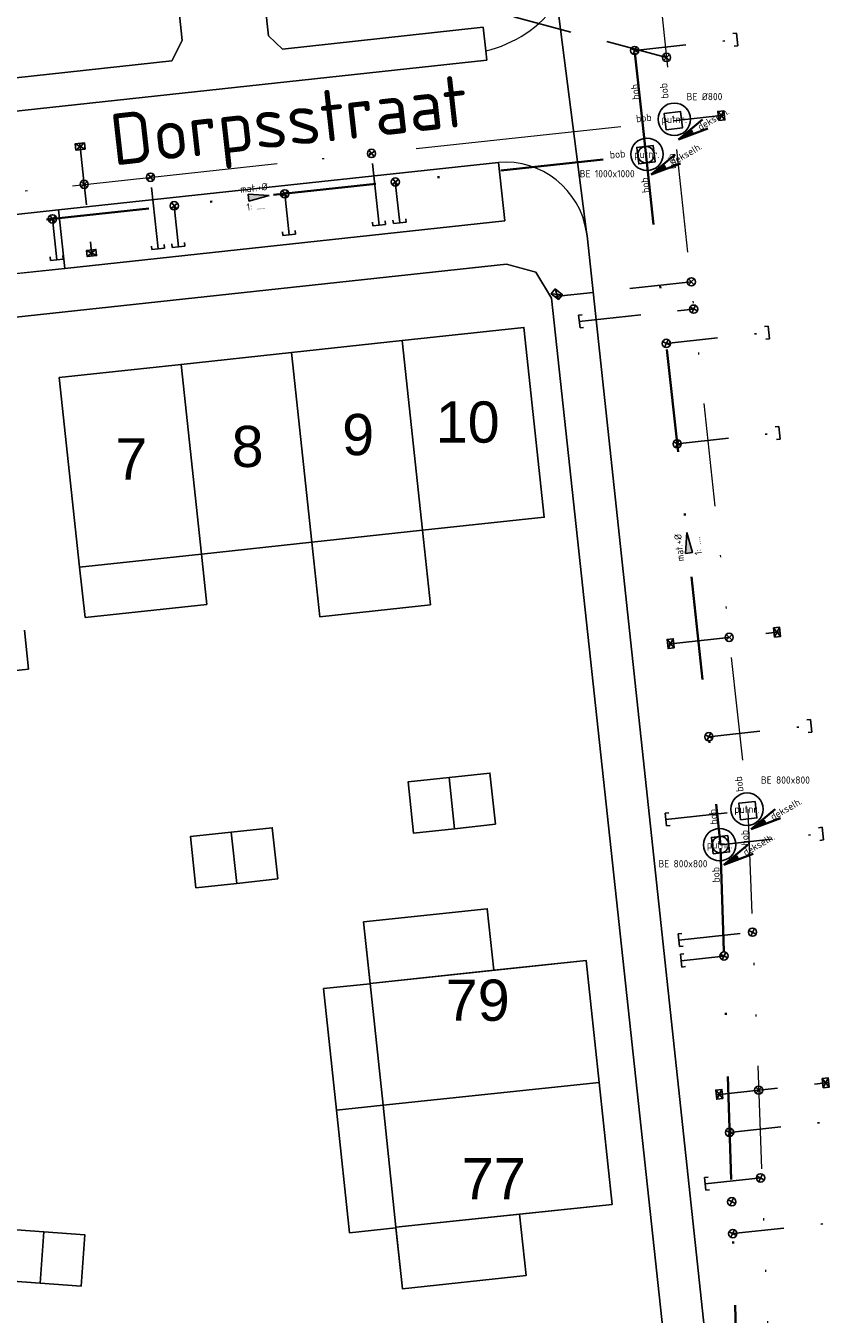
# Model space of a CAD drawing. Header units: metres. Extents: x 121363 to 122052, y 520142 to 520642.
# Tile 11 of 20: x 121604 to 121644, y 520424 to 520486. Entities that reach past the tile are written whole.
import ezdxf
from ezdxf.enums import TextEntityAlignment as Align

# ---------------------------------------------------------------- set-up
doc = ezdxf.new("R2010")
doc.units = ezdxf.units.M
for name, pattern in [('RI-HWA_HUISAANSLUITING', [4.8, 3, -1.8]), ('RI-ITR_PE', [16.6, 10, -2.2, 0, -2.2, 0, -2.2]), ('RI-ITR_PVC', [12.2, 5, -2.4, 0, -2.4, 0, -2.4]), ('RI-VWA_HUISAANSLUITING', [6.1, 2.5, -1.8, 0, -1.8]), ('RI-VWA_PVC', [11, 5, -3, 0, -3])]:
    doc.linetypes.add(name, pattern=pattern)
for name, color, linetype, lineweight, true_color in [('begroeidterreindeel', 7, 'Continuous', 0, 0x008700), ('onbegroeidterreindeel', 7, 'Continuous', 0, 0xc0c0c0), ('pand', 1, 'Continuous', 0, 0xff0000), ('wegdeel open verharding', 7, 'Continuous', 0, 0xb5b5b5)]:
    doc.layers.add(name, color=color, linetype=linetype, lineweight=lineweight, true_color=true_color)
for name, color, linetype, lineweight in [('huisnummer', 7, 'Continuous', 0), ('N-RI-PUTDEKSELHOOGTE-S', 7, 'Continuous', 35), ('R-OI-RI-HWA-MATERIAAL-S', 150, 'Continuous', 25), ('R-OI-RI-HWA_HUISAANSLUITING_PVC_125-G', 150, 'RI-HWA_HUISAANSLUITING', 25), ('R-OI-RI-HWA_HULPSTUK-S', 150, 'Continuous', 25), ('R-OI-RI-HWA_KOLK-S', 150, 'Continuous', 25), ('R-OI-RI-ITR-MATERIAAL-S', 82, 'Continuous', 25), ('R-OI-RI-ITR_BOB-T18', 82, 'Continuous', 18), ('R-OI-RI-ITR_HULPSTUK-S', 82, 'Continuous', 25), ('R-OI-RI-ITR_PUTDEKSELHOOGTE-S', 82, 'Continuous', 25), ('R-OI-RI-ITR_PUTNUMMER-S', 82, 'Continuous', 25), ('R-OI-RI-ITR_RIOOLPUT-S', 82, 'Continuous', 25), ('R-OI-RI-ITR_TRANSPORTLEIDING_PE_315-G', 82, 'RI-ITR_PE', 18), ('R-OI-RI-ITR_TRANSPORTLEIDING_PVC_300-G', 82, 'RI-ITR_PVC', 18), ('R-OI-RI-VWA-MATERIAAL-S', 20, 'Continuous', 25), ('R-OI-RI-VWA_BOB-T18', 20, 'Continuous', 18), ('R-OI-RI-VWA_HUISAANSLUITING_PVC_125-G', 20, 'RI-VWA_HUISAANSLUITING', 25), ('R-OI-RI-VWA_HULPSTUK-S', 20, 'Continuous', 25), ('R-OI-RI-VWA_PUTDEKSELHOOGTE-S', 20, 'Continuous', 25), ('R-OI-RI-VWA_PUTNUMMER-S', 20, 'Continuous', 25), ('R-OI-RI-VWA_RIOOLPUT-S', 20, 'Continuous', 25), ('R-OI-RI-VWA_STROOMRICHTING-S', 20, 'Continuous', 25), ('R-OI-RI-VWA_TRANSPORTLEIDING_PVC_250-G', 20, 'RI-VWA_PVC', 35), ('X-OI-OG-TOPOGRAFIE_BEBOUWING-S', 252, 'Continuous', 25), ('Z06 straatnaam', 7, 'Continuous', 20)]:
    doc.layers.add(name, color=color, linetype=linetype, lineweight=lineweight)
doc.styles.add('NLCS-ISO', font='NLCS-ISO.ttf')
doc.styles.add('NLCS-ISO-ANNOTATIVE-T25', font='NLCS-ISO.ttf', dxfattribs={"height": 2.5})
doc.styles.add('StyleArial', font='arial.ttf')

# ---------------------------------------------------------------- blocks, each defined once
blk = doc.blocks.new('B-SRI-PUT_ITR-SO')
at = {"flags": 128}
blk.add_lwpolyline([(-2, 2), (2, 2), (2, -2), (-2, -2)], close=True, dxfattribs=at)
at = {"lineweight": -3, "flags": 128}
blk.add_lwpolyline([(2, -2), (2, 2), (-2, 2), (-2, -2)], close=True, dxfattribs=at)
blk = doc.blocks.new('B-SRI-PUT_VWA-SO')
at = {"flags": 128}
blk.add_lwpolyline([(-2, 2), (2, 2), (2, -2), (-2, -2)], close=True, dxfattribs=at)
at = {"lineweight": -3, "flags": 128}
blk.add_lwpolyline([(2, -2), (2, 2), (-2, 2), (-2, -2)], close=True, dxfattribs=at)
at = {"lineweight": -3}
blk.add_circle((0, 0), 2, dxfattribs=at)
blk = doc.blocks.new('SRI-MATERIAAL-SO')
at = {"ltscale": 0.1, "style": 'NLCS-ISO'}
blk.add_attdef('$MAT', text='', height=1.75, dxfattribs=at).set_placement((-0.04, -0.07), align=Align.MIDDLE_CENTER)
blk = doc.blocks.new('SRI-STROOMRICHTING-SO')
at = {"ltscale": 0.1}
blk.add_hatch(color=256, dxfattribs=at).paths.add_polyline_path([(2.5, 0), (-2.5, -0.83), (-2.5, 0.83)])
at = {"ltscale": 0.1, "flags": 128}
blk.add_lwpolyline([(2.5, 0), (-2.5, -0.83), (-2.5, 0.83)], close=True, dxfattribs=at)
blk = doc.blocks.new('B-SRI-KOLK_STRAAT_450X300-SO')
for p, q in [((-1.125, 0), (1.125, 1.5)), ((1.125, 0), (-1.125, 1.5))]:
    blk.add_line(p, q)
at = {"flags": 128}
blk.add_lwpolyline([(-1.125, 0), (1.125, 0), (1.125, 1.5), (-1.125, 1.5)], close=True, dxfattribs=at)
blk = doc.blocks.new('SRI-HULP_INLAAT-SO')
for p, q in [((-0.71, 0.71), (0.71, -0.71)), ((-0.71, -0.71), (0.71, 0.71))]:
    blk.add_line(p, q)
blk.add_circle((0, 0), 1)
blk = doc.blocks.new('SRI-HULP_EINDKAP-SO')
for p, q in [((0, -6.2), (0, 6.2)), ((0, 6.2), (3.5, 6.2)), ((0, -6.2), (3.5, -6.2))]:
    blk.add_line(p, q)
blk = doc.blocks.new('SRI-PUTDEKSELHOOGTE-SO')
at = {"layer": 'N-RI-PUTDEKSELHOOGTE-S'}
blk.add_hatch(color=256, dxfattribs=at).paths.add_polyline_path([(0.712, 0.267), (0.587, 0.483), (0, 0)])
for p, q in [((0, 0), (1.174, 0.967)), ((0, 0), (1.424, 0.533)), ((0, 0), (0.587, 0.483)), ((0.612, 0.44), (0.687, 0.31))]:
    blk.add_line(p, q, dxfattribs=at)
at = {"ltscale": 0.1, "style": 'NLCS-ISO'}
blk.add_attdef('PUTHGT', text='', height=0.35, rotation=30, dxfattribs=at).set_placement((0.975, 0.57), align=Align.MIDDLE_LEFT)
blk = doc.blocks.new('SRI-PUTNUMMER_HHW-SO')
blk.add_circle((2.41, 9.45), 3.93)
at = {"ltscale": 0.1, "style": 'NLCS-ISO'}
blk.add_attdef('PUTNR', text='', height=1.8, dxfattribs=at).set_placement((2.41, 9.45), align=Align.MIDDLE_CENTER)
blk = doc.blocks.new('A$C4B9B0E1E')
at = {"layer": 'begroeidterreindeel', "color": 252, "linetype": 'Continuous', "lineweight": 0}
for p, q in [((119615.541, 520487.328), (119615.699, 520485.866)), ((119611.502, 520485.632), (119611.368, 520486.877)), ((119616.377, 520485.222), (119626.125, 520486.275)), ((119626.125, 520486.275), (119626.248, 520485.132)), ((119615.699, 520485.866), (119616.377, 520485.222)), ((119610.998, 520484.64), (119611.502, 520485.632)), ((119543.29, 520477.324), (119610.998, 520484.64)), ((119626.862, 520479.72), (119605.492, 520477.412)), ((119627.169, 520476.885), (119626.862, 520479.72)), ((119605.492, 520477.412), (119605.799, 520474.576)), ((119605.799, 520474.576), (119627.169, 520476.885))]:
    blk.add_line(p, q, dxfattribs=at)
blk.add_arc((119624.885, 520490.929), 5.955, 283.2263, 324.19196, dxfattribs=at)
at = {"layer": 'onbegroeidterreindeel', "color": 252, "linetype": 'Continuous', "lineweight": 0, "flags": 128}
blk.add_lwpolyline([(119629.715, 520487.445), (119631.145, 520476.326), (119631.167, 520476.161), (119639.05, 520402.869), (119646.259, 520403.645), (119647.291, 520394.043), (119673.57, 520392.1), (119676.43, 520391.889), (119678.749, 520391.717), (119666.502, 520500), (119663.983, 520522.277), (119663.806, 520525.656), (119661.439, 520542.641), (119636.269, 520544.541), (119617.185, 520545.602), (119625.835, 520537.455), (119630.836, 520491.176), (119630.836, 520491.176, -0.168097), (119629.715, 520487.445)], format="xyb", dxfattribs=at)
for points in [[(119637.262, 520400.793), (119629.444, 520473.126), (119628.677, 520474.387), (119627.254, 520474.782), (119602.207, 520472.075)], [(119603.839, 520457.014), (119604.043, 520455.13), (119572.056, 520451.707)], [(119611.448, 520469.914), (119616.817, 520470.492), (119622.186, 520471.069), (119628.102, 520471.706), (119629.092, 520462.499), (119623.176, 520461.862), (119623.565, 520458.247), (119618.196, 520457.67), (119617.807, 520461.285), (119612.438, 520460.707), (119612.7, 520458.268), (119606.784, 520457.632), (119606.522, 520460.071), (119605.532, 520469.278), (119611.448, 520469.914)], [(119624.467, 520449.863), (119626.455, 520450.079), (119626.722, 520447.593), (119624.734, 520447.377), (119622.746, 520447.164), (119622.478, 520449.65), (119624.467, 520449.863)], [(119613.89, 520447.213), (119615.878, 520447.429), (119616.145, 520444.943), (119614.157, 520444.727), (119612.169, 520444.511), (119611.901, 520446.996), (119613.89, 520447.213)], [(119618.996, 520433.717), (119618.373, 520439.617), (119620.635, 520439.856), (119620.318, 520442.856), (119626.324, 520443.491), (119626.639, 520440.507), (119631.134, 520440.982), (119631.759, 520435.065), (119632.384, 520429.148), (119627.889, 520428.673), (119628.204, 520425.69), (119622.198, 520425.055), (119621.887, 520428.002), (119619.625, 520427.763), (119618.996, 520433.717)], [(119604.783, 520427.812), (119606.778, 520427.665), (119606.593, 520425.172), (119604.599, 520425.319), (119602.604, 520425.466), (119602.789, 520427.959), (119604.783, 520427.812)]]:
    blk.add_lwpolyline(points, dxfattribs=at)
at = {"layer": 'pand', "color": 252, "linetype": 'Continuous', "lineweight": 0}
for p, q in [((119628.102, 520471.706), (119622.186, 520471.069)), ((119629.092, 520462.499), (119628.102, 520471.706)), ((119622.186, 520471.069), (119616.817, 520470.492)), ((119622.186, 520471.069), (119623.176, 520461.862)), ((119623.176, 520461.862), (119622.186, 520471.069)), ((119616.817, 520470.492), (119611.448, 520469.914)), ((119617.807, 520461.285), (119616.817, 520470.492)), ((119616.817, 520470.492), (119617.807, 520461.285)), ((119611.448, 520469.914), (119605.532, 520469.278)), ((119611.448, 520469.914), (119612.438, 520460.707)), ((119612.438, 520460.707), (119611.448, 520469.914)), ((119605.532, 520469.278), (119606.522, 520460.071)), ((119623.176, 520461.862), (119629.092, 520462.499)), ((119612.438, 520460.707), (119617.807, 520461.285)), ((119617.807, 520461.285), (119618.196, 520457.67)), ((119623.565, 520458.247), (119623.176, 520461.862)), ((119612.7, 520458.268), (119612.438, 520460.707)), ((119606.522, 520460.071), (119606.784, 520457.632)), ((119606.784, 520457.632), (119612.7, 520458.268)), ((119618.196, 520457.67), (119623.565, 520458.247)), ((119626.455, 520450.079), (119624.467, 520449.863)), ((119626.722, 520447.593), (119626.455, 520450.079)), ((119624.467, 520449.863), (119622.478, 520449.65)), ((119622.478, 520449.65), (119622.746, 520447.164)), ((119624.467, 520449.863), (119624.734, 520447.377)), ((119624.734, 520447.377), (119624.467, 520449.863)), ((119624.734, 520447.377), (119626.722, 520447.593)), ((119613.89, 520447.213), (119611.901, 520446.996)), ((119611.901, 520446.996), (119612.169, 520444.511)), ((119615.878, 520447.429), (119613.89, 520447.213)), ((119613.89, 520447.213), (119614.157, 520444.727)), ((119614.157, 520444.727), (119613.89, 520447.213)), ((119616.145, 520444.943), (119615.878, 520447.429)), ((119622.746, 520447.164), (119624.734, 520447.377)), ((119612.169, 520444.511), (119614.157, 520444.727)), ((119614.157, 520444.727), (119616.145, 520444.943)), ((119626.324, 520443.491), (119620.318, 520442.856)), ((119626.639, 520440.507), (119626.324, 520443.491)), ((119620.318, 520442.856), (119620.635, 520439.856)), ((119631.134, 520440.982), (119626.639, 520440.507)), ((119631.759, 520435.065), (119631.134, 520440.982)), ((119620.635, 520439.856), (119618.373, 520439.617)), ((119618.373, 520439.617), (119618.996, 520433.717)), ((119621.258, 520433.956), (119631.759, 520435.065)), ((119631.759, 520435.065), (119621.258, 520433.956)), ((119632.384, 520429.148), (119631.759, 520435.065)), ((119618.996, 520433.717), (119621.258, 520433.956)), ((119621.258, 520433.956), (119618.996, 520433.717)), ((119618.996, 520433.717), (119619.625, 520427.763)), ((119627.889, 520428.673), (119632.384, 520429.148)), ((119628.204, 520425.69), (119627.889, 520428.673)), ((119604.783, 520427.812), (119602.789, 520427.959)), ((119604.783, 520427.812), (119604.599, 520425.319)), ((119604.599, 520425.319), (119604.783, 520427.812)), ((119606.778, 520427.665), (119604.783, 520427.812)), ((119606.593, 520425.172), (119606.778, 520427.665)), ((119619.625, 520427.763), (119621.887, 520428.002)), ((119621.887, 520428.002), (119622.198, 520425.055)), ((119622.198, 520425.055), (119628.204, 520425.69)), ((119602.604, 520425.466), (119604.599, 520425.319)), ((119604.599, 520425.319), (119606.593, 520425.172))]:
    blk.add_line(p, q, dxfattribs=at)
at = {"layer": 'wegdeel open verharding', "color": 252, "linetype": 'Continuous', "lineweight": 0}
for p, q in [((119615.699, 520485.866), (119615.541, 520487.328)), ((119631.145, 520476.326), (119629.715, 520487.445)), ((119611.368, 520486.877), (119611.502, 520485.632)), ((119626.125, 520486.275), (119616.377, 520485.222)), ((119626.248, 520485.132), (119626.125, 520486.275)), ((119616.377, 520485.222), (119615.699, 520485.866)), ((119611.502, 520485.632), (119610.998, 520484.64)), ((119626.248, 520485.132), (119626.296, 520484.684)), ((119626.296, 520484.684), (119626.248, 520485.132)), ((119626.296, 520484.684), (119543.165, 520475.701)), ((119543.165, 520475.701), (119626.296, 520484.684)), ((119610.998, 520484.64), (119543.29, 520477.324)), ((119605.492, 520477.412), (119626.862, 520479.72)), ((119626.862, 520479.72), (119626.862, 520479.72)), ((119601.675, 520476.999), (119605.492, 520477.412)), ((119605.492, 520477.412), (119601.675, 520476.999)), ((119605.799, 520474.576), (119605.492, 520477.412)), ((119601.981, 520474.163), (119605.799, 520474.576))]:
    blk.add_line(p, q, dxfattribs=at)
at = {"layer": 'wegdeel open verharding', "color": 252, "linetype": 'Continuous', "lineweight": 0, "flags": 128}
blk.add_lwpolyline([(119639.05, 520402.869), (119631.167, 520476.161), (119631.145, 520476.326), (119631.145, 520476.326, 0.394559), (119626.862, 520479.72), (119627.169, 520476.885), (119605.799, 520474.576), (119601.981, 520474.163), (119597.019, 520473.627), (119591.054, 520472.982), (119581.111, 520471.908), (119578.071, 520471.58), (119575.146, 520471.263), (119568.431, 520470.538), (119568.124, 520473.374)], format="xyb", dxfattribs=at)
for points in [[(119572.056, 520451.707), (119604.043, 520455.13), (119603.839, 520457.014)], [(119602.207, 520472.075), (119627.254, 520474.782), (119628.677, 520474.387), (119629.444, 520473.126), (119637.262, 520400.793)]]:
    blk.add_lwpolyline(points, dxfattribs=at)
at = {"layer": 'wegdeel open verharding', "color": 252, "linetype": 'Continuous', "lineweight": 0}
for centre, radius, start, end in [((119624.885, 520490.929), 5.955, 283.2263, 324.19196), ((119627.188, 520475.732), 4.002, 8.54116, 94.66975)]:
    blk.add_arc(centre, radius, start, end, dxfattribs=at)
at = {"layer": 'huisnummer', "color": 252, "style": 'StyleArial'}
for s, p in [('10', (119623.819, 520466.117)), ('9', (119619.272, 520465.51)), ('8', (119613.904, 520464.933)), ('7', (119608.252, 520464.326)), ('79', (119624.305, 520438.057)), ('77', (119625.088, 520429.393))]:
    blk.add_text(s, height=2, dxfattribs=at).set_placement(p)

msp = doc.modelspace()

# ---------------------------------------------------------------- linework, layer by layer
at = {"layer": 'R-OI-RI-HWA_HUISAANSLUITING_PVC_125-G', "flags": 128}
for points in [[(121635.029, 520484.812), (121627.607, 520486.78)], [(121637.83, 520482.01), (121635.36, 520481.743)], [(121606.528, 520480.639), (121606.743, 520478.651), (121607.119, 520475.171)], [(121621.075, 520476.679), (121620.701, 520480.152)], [(121610.338, 520475.519), (121609.963, 520478.997)], [(121636.235, 520473.922), (121629.607, 520473.206)], [(121630.794, 520471.993), (121636.349, 520472.596)], [(121635.08, 520456.341), (121640.549, 520456.932)], [(121634.995, 520447.824), (121638.978, 520448.256)], [(121635.628, 520441.968), (121639.207, 520442.357)], [(121637.445, 520434.469), (121642.913, 520435.06)], [(121636.907, 520430.139), (121639.632, 520430.434)]]:
    msp.add_lwpolyline(points, dxfattribs=at)
at = {"layer": 'R-OI-RI-ITR_TRANSPORTLEIDING_PE_315-G'}
msp.add_line((121539.36, 520471.369), (121635.36, 520481.743), dxfattribs=at)
at = {"layer": 'R-OI-RI-ITR_TRANSPORTLEIDING_PVC_300-G', "flags": 128}
for points in [[(121629.212, 520538.631), (121635.512, 520480.34)], [(121635.512, 520480.34), (121638.98, 520448.257)], [(121638.98, 520448.257), (121641.296, 520388.147)]]:
    msp.add_lwpolyline(points, dxfattribs=at)
at = {"layer": 'R-OI-RI-VWA_HUISAANSLUITING_PVC_125-G', "flags": 128}
for points in [[(121633.484, 520485.148), (121638.457, 520485.685)], [(121616.701, 520476.201), (121616.487, 520478.191)], [(121622.07, 520476.778), (121621.856, 520478.768)], [(121611.332, 520475.623), (121611.118, 520477.613)], [(121605.416, 520474.987), (121605.202, 520476.977)], [(121635.02, 520470.93), (121639.992, 520471.467)], [(121635.547, 520466.059), (121640.518, 520466.596)], [(121637.084, 520451.841), (121642.053, 520452.378)], [(121637.65, 520446.604), (121642.618, 520447.14)], [(121635.736, 520440.974), (121637.821, 520441.201)], [(121638.091, 520432.639), (121644.114, 520433.289)], [(121638.246, 520427.728), (121644.64, 520428.418)]]:
    msp.add_lwpolyline(points, dxfattribs=at)
at = {"layer": 'R-OI-RI-VWA_TRANSPORTLEIDING_PVC_250-G'}
for p, q in [((121627.531, 520540.216), (121633.859, 520481.671)), ((121633.859, 520481.671), (121637.65, 520446.604)), ((121593.874, 520475.751), (121634.03, 520480.091)), ((121637.656, 520446.441), (121639.38, 520391.833))]:
    msp.add_line(p, q, dxfattribs=at)
at = {"layer": 'X-OI-OG-TOPOGRAFIE_BEBOUWING-S'}
for points in [[(121623.176, 520461.862), (121629.092, 520462.499), (121628.102, 520471.706), (121622.186, 520471.069)], [(121617.807, 520461.285), (121623.176, 520461.862), (121622.186, 520471.069), (121616.817, 520470.492)], [(121612.438, 520460.707), (121617.807, 520461.285), (121616.817, 520470.492), (121611.448, 520469.914)], [(121612.438, 520460.707), (121606.522, 520460.071), (121605.532, 520469.278), (121611.448, 520469.914)], [(121626.722, 520447.593), (121626.455, 520450.079), (121624.467, 520449.863), (121624.734, 520447.377)], [(121624.734, 520447.377), (121624.467, 520449.863), (121622.478, 520449.65), (121622.746, 520447.161)], [(121614.157, 520444.727), (121613.89, 520447.213), (121611.901, 520446.996), (121612.169, 520444.511)], [(121616.145, 520444.943), (121615.878, 520447.429), (121613.89, 520447.213), (121614.157, 520444.727)], [(121626.639, 520440.507), (121626.324, 520443.491), (121620.318, 520442.856), (121620.633, 520439.873)], [(121621.258, 520433.956), (121620.633, 520439.873), (121631.134, 520440.982), (121631.759, 520435.065)], [(121632.384, 520429.148), (121631.759, 520435.065), (121621.258, 520433.956), (121621.883, 520428.039)], [(121628.204, 520425.69), (121627.889, 520428.673), (121621.883, 520428.039), (121622.198, 520425.055)], [(121602.604, 520425.466), (121604.599, 520425.319), (121604.783, 520427.812), (121602.789, 520427.959)], [(121604.599, 520425.319), (121606.594, 520425.172), (121606.778, 520427.665), (121604.783, 520427.812)]]:
    msp.add_lwpolyline(points, close=True, dxfattribs=at)

# ---------------------------------------------------------------- block references
at = {"layer": 'R-OI-RI-HWA-MATERIAAL-S', "xscale": 0.2, "yscale": 0.2, "zscale": 0.2}
msp.add_blockref('SRI-MATERIAAL-SO', (121632.155, 520479.185), dxfattribs=at).add_auto_attribs({'$MAT': 'BE 1000x1000'})
at = {"layer": 'R-OI-RI-HWA_HULPSTUK-S'}
for name, p, xscale, yscale, zscale, rotation in [('SRI-HULP_INLAAT-SO', (121620.701, 520480.154), 0.2, 0.2, 0.2, 83.8344525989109), ('SRI-HULP_INLAAT-SO', (121609.963, 520478.999), 0.2, 0.2, 0.2, 83.8344525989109), ('SRI-HULP_EINDKAP-SO', (121621.075, 520476.679), -0.05, 0.05, 0.05, 276.1418529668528), ('SRI-HULP_EINDKAP-SO', (121610.338, 520475.519), -0.05, 0.05, 0.05, 276.1418529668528), ('SRI-HULP_INLAAT-SO', (121636.35, 520472.597), -0.2, 0.2, 0.2, 198.5023189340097), ('SRI-HULP_EINDKAP-SO', (121630.794, 520471.993), 0.05, 0.05, 0.05, 6.194918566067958), ('SRI-HULP_EINDKAP-SO', (121634.994, 520447.824), 0.05, 0.05, 0.05, 6.194918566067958), ('SRI-HULP_INLAAT-SO', (121639.207, 520442.357), -0.2, 0.2, 0.2, 198.5023189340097), ('SRI-HULP_EINDKAP-SO', (121635.628, 520441.969), 0.05, 0.05, 0.05, 6.194918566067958), ('SRI-HULP_INLAAT-SO', (121639.597, 520430.431), -0.2, 0.2, 0.2, 198.5023189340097), ('SRI-HULP_EINDKAP-SO', (121636.907, 520430.139), 0.05, 0.05, 0.05, 6.194918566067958)]:
    msp.add_blockref(name, p, dxfattribs=dict(at, xscale=xscale, yscale=yscale, zscale=zscale, rotation=rotation))
at = {"layer": 'R-OI-RI-HWA_KOLK-S', "zscale": 0.2}
for p, xscale, yscale, rotation in [((121637.541, 520481.97), -0.2, 0.2, 276.1688874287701), ((121606.561, 520480.341), 0.2, 0.2, 6.169059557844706), ((121607.087, 520475.469), -0.2000000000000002, 0.2000000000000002, 186.168887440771), ((121629.795, 520473.439), -0.2, 0.2, 141.1683857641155), ((121640.25, 520456.9), -0.2, 0.2, 276.1688874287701), ((121635.379, 520456.374), 0.2, 0.2, 96.1690595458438), ((121642.614, 520435.028), -0.2, 0.2, 276.1688874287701), ((121637.743, 520434.501), 0.2, 0.2, 96.1690595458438)]:
    msp.add_blockref('B-SRI-KOLK_STRAAT_450X300-SO', p, dxfattribs=dict(at, xscale=xscale, yscale=yscale, rotation=rotation))
at = {"layer": 'R-OI-RI-ITR-MATERIAAL-S', "xscale": 0.2, "yscale": 0.2, "zscale": 0.2}
for p, values in [((121636.882, 520482.925), {'$MAT': 'BE %%C800'}), ((121640.812, 520449.756), {'$MAT': 'BE 800x800'})]:
    msp.add_blockref('SRI-MATERIAAL-SO', p, dxfattribs=at).add_auto_attribs(values)
at = {"layer": 'R-OI-RI-ITR_HULPSTUK-S', "xscale": 0.2, "yscale": 0.2, "zscale": 0.2}
for p in [(121635.028, 520484.812), (121638.071, 520456.665), (121639.502, 520434.691)]:
    msp.add_blockref('SRI-HULP_INLAAT-SO', p, dxfattribs=at)
for p, rotation in [((121606.743, 520478.651), 270.000000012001), ((121636.235, 520473.922), 180.0000000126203)]:
    msp.add_blockref('SRI-HULP_INLAAT-SO', p, dxfattribs=dict(at, rotation=rotation))
at = {"layer": 'R-OI-RI-ITR_PUTDEKSELHOOGTE-S'}
for p in [(121635.607, 520480.836), (121639.14, 520447.353)]:
    msp.add_blockref('SRI-PUTDEKSELHOOGTE-SO', p, dxfattribs=at).add_auto_attribs({'PUTHGT': 'dekselh.'})
at = {"layer": 'R-OI-RI-ITR_PUTNUMMER-S', "xscale": 0.2, "yscale": 0.2, "zscale": 0.2}
for p in [(121634.925, 520479.923), (121638.459, 520446.439)]:
    msp.add_blockref('SRI-PUTNUMMER_HHW-SO', p, dxfattribs=at).add_auto_attribs({'PUTNR': 'putnr.'})
at = {"layer": 'R-OI-RI-ITR_RIOOLPUT-S'}
msp.add_blockref('A$C4B9B0E1E', (2000, 0), dxfattribs=at)
at = {"layer": 'R-OI-RI-ITR_RIOOLPUT-S', "xscale": 0.2, "yscale": 0.2, "zscale": 0.2, "rotation": 6.16779804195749}
for p in [(121635.36, 520481.743), (121638.98, 520448.257)]:
    msp.add_blockref('B-SRI-PUT_ITR-SO', p, dxfattribs=at)
at = {"layer": 'R-OI-RI-VWA-MATERIAAL-S', "xscale": 0.2, "yscale": 0.2, "zscale": 0.2}
for p, rotation, values in [((121614.992, 520478.497), 6.168824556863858, {'$MAT': 'mat.+%%C'}), ((121615.079, 520477.606), 6.168824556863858, {'$MAT': '1: ....'}), ((121635.627, 520461.026), 96.17, {'$MAT': 'mat.+%%C'}), ((121636.519, 520461.113), 96.17, {'$MAT': '1: ....'})]:
    msp.add_blockref('SRI-MATERIAAL-SO', p, dxfattribs=dict(at, rotation=rotation)).add_auto_attribs(values)
msp.add_blockref('SRI-MATERIAAL-SO', (121635.836, 520445.695), dxfattribs=at).add_auto_attribs({'$MAT': 'BE 800x800'})
at = {"layer": 'R-OI-RI-VWA_HULPSTUK-S'}
for name, p, xscale, yscale, zscale, rotation in [('SRI-HULP_EINDKAP-SO', (121638.457, 520485.685), -0.05, 0.05, 0.05, 6.139999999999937), ('SRI-HULP_INLAAT-SO', (121633.484, 520485.149), -0.2, 0.2, 0.2, 198.5023189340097), ('SRI-HULP_INLAAT-SO', (121621.856, 520478.768), 0.1999999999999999, 0.1999999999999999, 0.1999999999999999, 83.81651754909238), ('SRI-HULP_INLAAT-SO', (121616.487, 520478.191), 0.1999999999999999, 0.1999999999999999, 0.1999999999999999, 83.81651754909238), ('SRI-HULP_INLAAT-SO', (121611.118, 520477.613), 0.1999999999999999, 0.1999999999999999, 0.1999999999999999, 83.81651754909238), ('SRI-HULP_INLAAT-SO', (121605.202, 520476.977), 0.1999999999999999, 0.1999999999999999, 0.1999999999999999, 83.81651754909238), ('SRI-HULP_EINDKAP-SO', (121622.07, 520476.778), -0.05, 0.05, 0.05, 276.1418529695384), ('SRI-HULP_EINDKAP-SO', (121616.701, 520476.201), -0.05, 0.05, 0.05, 276.1418529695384), ('SRI-HULP_EINDKAP-SO', (121611.332, 520475.623), -0.05, 0.05, 0.05, 276.1418529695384), ('SRI-HULP_EINDKAP-SO', (121605.416, 520474.987), -0.05, 0.05, 0.05, 276.1418529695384), ('SRI-HULP_EINDKAP-SO', (121639.992, 520471.467), -0.05, 0.05, 0.05, 6.139999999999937), ('SRI-HULP_INLAAT-SO', (121635.021, 520470.931), -0.2, 0.2, 0.2, 198.5023189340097), ('SRI-HULP_EINDKAP-SO', (121640.518, 520466.596), -0.05, 0.05, 0.05, 6.139999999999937), ('SRI-HULP_INLAAT-SO', (121635.547, 520466.06), -0.2, 0.2, 0.2, 198.5023189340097), ('SRI-HULP_EINDKAP-SO', (121642.053, 520452.378), -0.05, 0.05, 0.05, 6.139999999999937), ('SRI-HULP_INLAAT-SO', (121637.084, 520451.842), -0.2, 0.2, 0.2, 198.5023189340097), ('SRI-HULP_EINDKAP-SO', (121642.618, 520447.14), -0.05, 0.05, 0.05, 6.139999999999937), ('SRI-HULP_EINDKAP-SO', (121635.736, 520440.974), 0.05, 0.05, 0.05, 6.194918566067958), ('SRI-HULP_INLAAT-SO', (121637.82, 520441.201), -0.2, 0.2, 0.2, 198.5023189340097), ('SRI-HULP_INLAAT-SO', (121638.092, 520432.639), -0.2, 0.2, 0.2, 198.5023189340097), ('SRI-HULP_INLAAT-SO', (121638.198, 520429.273), -0.2, 0.2, 0.2, 198.5023189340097), ('SRI-HULP_INLAAT-SO', (121638.247, 520427.728), -0.2, 0.2, 0.2, 198.5023189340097)]:
    msp.add_blockref(name, p, dxfattribs=dict(at, xscale=xscale, yscale=yscale, zscale=zscale, rotation=rotation))
at = {"layer": 'R-OI-RI-VWA_PUTDEKSELHOOGTE-S'}
for p in [(121634.281, 520479.136), (121637.81, 520445.624)]:
    msp.add_blockref('SRI-PUTDEKSELHOOGTE-SO', p, dxfattribs=at).add_auto_attribs({'PUTHGT': 'dekselh.'})
at = {"layer": 'R-OI-RI-VWA_PUTNUMMER-S', "xscale": 0.2, "yscale": 0.2, "zscale": 0.2}
for p in [(121633.599, 520478.223), (121637.128, 520444.711)]:
    msp.add_blockref('SRI-PUTNUMMER_HHW-SO', p, dxfattribs=at).add_auto_attribs({'PUTNR': 'putnr.'})
at = {"layer": 'R-OI-RI-VWA_RIOOLPUT-S', "xscale": 0.2000000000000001, "yscale": 0.2000000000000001, "zscale": 0.2000000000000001, "rotation": 6.691802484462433}
for p in [(121634.03, 520480.091), (121637.65, 520446.604)]:
    msp.add_blockref('B-SRI-PUT_VWA-SO', p, dxfattribs=at)
at = {"layer": 'R-OI-RI-VWA_STROOMRICHTING-S', "xscale": 0.2, "yscale": 0.2, "zscale": 0.2}
for p, rotation in [((121615.224, 520478.059), 6.167798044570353), ((121636.066, 520461.258), 96.1689734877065)]:
    msp.add_blockref('SRI-STROOMRICHTING-SO', p, dxfattribs=dict(at, rotation=rotation))

# ---------------------------------------------------------------- texts
at = {"layer": 'R-OI-RI-ITR_BOB-T18', "style": 'NLCS-ISO-ANNOTATIVE-T25'}
for rotation, p in [(96.16897, (121635.2, 520483.223)), (6.1678, (121633.956, 520481.592)), (96.16897, (121635.571, 520479.797)), (96.16897, (121638.837, 520449.576)), (92, (121639.121, 520446.953))]:
    msp.add_text('bob', height=0.36, rotation=rotation, dxfattribs=at).set_placement(p, align=Align.BOTTOM_CENTER)
at = {"layer": 'R-OI-RI-VWA_BOB-T18', "style": 'NLCS-ISO-ANNOTATIVE-T25'}
for rotation, p in [(96.17, (121633.793, 520483.17)), (5, (121632.675, 520479.83)), (96.17, (121634.274, 520478.641)), (96.17, (121637.587, 520447.988)), (91.81, (121637.715, 520445.153))]:
    msp.add_text('bob', height=0.36, rotation=rotation, dxfattribs=at).set_placement(p, align=Align.BOTTOM_CENTER)
at = {"layer": 'Z06 straatnaam', "style": 'NLCS-ISO'}
msp.add_text('Dorpsstraat', height=2.5, rotation=6.38781, dxfattribs=at).set_placement((121608.162, 520479.559))

doc.saveas('drawing.dxf')
